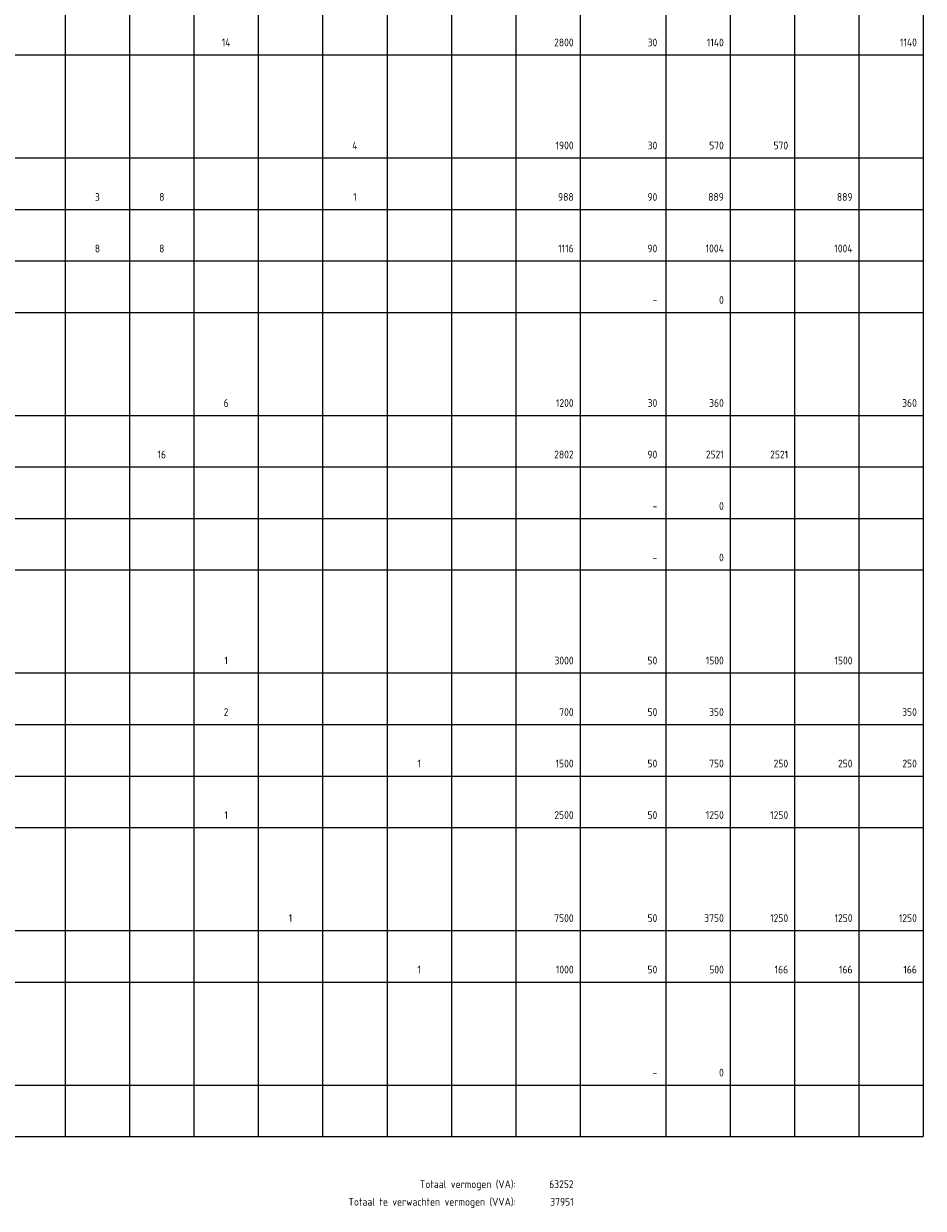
# Model space of a CAD drawing. Header units: millimetres. Extents: x -11050 to 27196, y -10809 to 18412.
# Tile 8 of 10: x 16712 to 27196, y -10024 to 3776. Entities that reach past the tile are written whole.
import ezdxf
from ezdxf.enums import TextEntityAlignment as Align

# ---------------------------------------------------------------- set-up
doc = ezdxf.new("R2010")
doc.units = ezdxf.units.MM
doc.header["$LTSCALE"] = 100
doc.layers.add('EL$1----', color=3, linetype='Continuous')
doc.styles.add('BURO-018', font='isocp.shx', dxfattribs={"height": 90})

msp = doc.modelspace()

# ---------------------------------------------------------------- linework, layer by layer
at = {"layer": 'EL$1----', "color": 1}
for p, q in [((17196, 18412), (17196, -9188)), ((17946, 18412), (17946, -9188)), ((18696, 18412), (18696, -9188)), ((19446, 18412), (19446, -9188)), ((20196, 18412), (20196, -9188)), ((20946, 18412), (20946, -9188)), ((21696, 18412), (21696, -9188)), ((22446, 18412), (22446, -9188)), ((23196, 18412), (23196, -9188)), ((24196, 18412), (24196, -9188)), ((24946, 18412), (24946, -9188)), ((25696, 18412), (25696, -9188)), ((26446, 18412), (26446, -9188)), ((27196, 18412), (27196, -9188)), ((13071, -9188), (27196, -9188))]:
    msp.add_line(p, q, dxfattribs=at)
at = {"layer": 'EL$1----'}
for p, q in [((12071, 3412), (27196, 3412)), ((12071, 2212), (27196, 2212)), ((12071, 1612), (27196, 1612)), ((12071, 1012), (27196, 1012)), ((12071, 412), (27196, 412)), ((12071, -788), (27196, -788)), ((12071, -1388), (27196, -1388)), ((12071, -1988), (27196, -1988)), ((13071, -2588), (27196, -2588)), ((12071, -3788), (27196, -3788)), ((12071, -4388), (27196, -4388)), ((12071, -4988), (27196, -4988)), ((12071, -5588), (27196, -5588)), ((12071, -6788), (27196, -6788)), ((12071, -7388), (27196, -7388)), ((13071, -8588), (27196, -8588))]:
    msp.add_line(p, q, dxfattribs=at)

# ---------------------------------------------------------------- texts
at = {"layer": 'EL$1----', "color": 1, "style": 'BURO-018'}
for s, p in [('14', (19071, 3512)), ('4', (20571, 2312)), ('3', (17571, 1712)), ('8', (18321, 1712)), ('1', (20571, 1712)), ('8', (17571, 1112)), ('8', (18321, 1112)), ('6', (19071, -688)), ('16', (18321, -1288)), ('1', (19071, -3688)), ('2', (19071, -4288)), ('1', (21321, -4888)), ('1', (19071, -5488)), ('1', (19821, -6688)), ('1', (21321, -7288))]:
    msp.add_text(s, height=90, dxfattribs=at).set_placement(p, align=Align.CENTER)
for s, p in [('2800', (23121, 3512)), ('30', (24096, 3512)), ('1140', (24871, 3512)), ('1140', (27121, 3512)), ('1900', (23121, 2312)), ('30', (24096, 2312)), ('570', (24871, 2312)), ('570', (25621, 2312)), ('988', (23121, 1712)), ('90', (24096, 1712)), ('889', (24871, 1712)), ('889', (26371, 1712)), ('1116', (23121, 1112)), ('90', (24096, 1112)), ('1004', (24871, 1112)), ('1004', (26371, 1112)), ('0', (24871, 512)), ('-', (24096, 512)), ('1200', (23121, -688)), ('30', (24096, -688)), ('360', (24871, -688)), ('360', (27121, -688)), ('2802', (23121, -1288)), ('90', (24096, -1288)), ('2521', (24871, -1288)), ('2521', (25621, -1288)), ('-', (24096, -1888)), ('0', (24871, -1888)), ('-', (24096, -2488)), ('0', (24871, -2488)), ('3000', (23121, -3688)), ('50', (24096, -3688)), ('1500', (24871, -3688)), ('1500', (26371, -3688)), ('700', (23121, -4288)), ('50', (24096, -4288)), ('350', (24871, -4288)), ('350', (27121, -4288)), ('1500', (23121, -4888)), ('50', (24096, -4888)), ('750', (24871, -4888)), ('250', (25621, -4888)), ('250', (26371, -4888)), ('250', (27121, -4888)), ('2500', (23121, -5488)), ('50', (24096, -5488)), ('1250', (24871, -5488)), ('1250', (25621, -5488)), ('7500', (23121, -6688)), ('50', (24096, -6688)), ('3750', (24871, -6688)), ('1250', (25621, -6688)), ('1250', (26371, -6688)), ('1250', (27121, -6688)), ('1000', (23121, -7288)), ('50', (24096, -7288)), ('500', (24871, -7288)), ('166', (25621, -7288)), ('166', (26371, -7288)), ('166', (27121, -7288)), ('0', (24871, -8488)), ('-', (24096, -8488)), ('Totaal vermogen (VA):', (22446, -9788)), ('63252', (23121, -9788)), ('Totaal te verwachten vermogen (VVA):', (22446, -9993)), ('37951', (23121, -9993))]:
    msp.add_text(s, height=90, dxfattribs=at).set_placement(p, align=Align.RIGHT)

doc.saveas('drawing.dxf')
